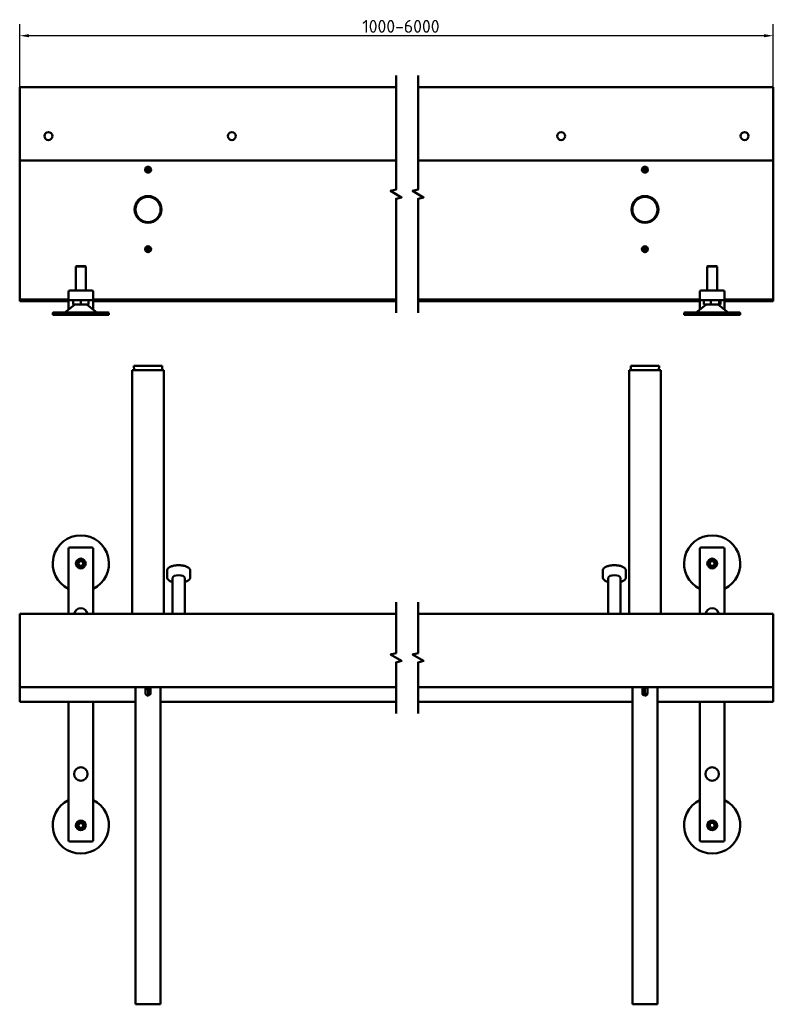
# Model space of a CAD drawing. Header units: millimetres. Extents: x 43 to 1245, y 39 to 844.
# Tile 1 of 3: x 43 to 660, y 39 to 844. Entities that reach past the tile are written whole.
import ezdxf

# ---------------------------------------------------------------- set-up
doc = ezdxf.new("R2010")
doc.units = ezdxf.units.MM
doc.header["$LTSCALE"] = 3
for name, color, linetype, lineweight in [('Bemaßung (ISO)', 7, 'Continuous', 25), ('Bruchlinie (ISO)', 7, 'Continuous', 50), ('Sichtbar (ISO)', 7, 'Continuous', 50)]:
    doc.layers.add(name, color=color, linetype=linetype, lineweight=lineweight)
doc.styles.add('Notiztext (DIN)', font='isocpeur.ttf')
doc.dimstyles.new('Standard (DIN)', dxfattribs={"dimscale": 3, "dimtxt": 3.5, "dimasz": 2.5, "dimexe": 3.175, "dimexo": 0.8, "dimgap": 0.8, "dimtad": 1, "dimrnd": 1e-08, "dimzin": 0, "dimtxsty": 'Notiztext (DIN)', "dimcen": 0.09, "dimdle": 10, "dimclrd": 256, "dimclre": 256, "dimclrt": 256, "dimadec": 0, "dimazin": 0, "dimtfac": 1, "dimtmove": 0, "dimatfit": 3, "dimfxl": 1, "dimtolj": 1, "dimtzin": 0, "dimlwd": -1, "dimlwe": -1, "dimarcsym": 0})

# ---------------------------------------------------------------- blocks, each defined once
blk = doc.blocks.new('*D3')
at = {"layer": 'Bemaßung (ISO)', "transparency": 16777216}
for p, q in [((43.48, 730.95), (43.48, 840.08)), ((659.8, 730.95), (659.8, 840.08)), ((652.3, 830.55), (50.98, 830.55))]:
    blk.add_line(p, q, dxfattribs=at)
for points in [[(50.98, 831.8), (50.98, 829.3), (43.48, 830.55)], [(652.3, 831.8), (652.3, 829.3), (659.8, 830.55)]]:
    blk.add_solid(points, dxfattribs=at)
at = {"layer": 'Defpoints', "color": 0, "transparency": 16777216}
for p in [(43.48, 830.55), (43.48, 728.55), (659.8, 728.55)]:
    blk.add_point(p, dxfattribs=at)
at = {"layer": 'Bemaßung (ISO)', "transparency": 16777216, "insert": (316.99, 843.45), "char_height": 10.5, "attachment_point": 1, "style": 'Notiztext (DIN)'}
blk.add_mtext('\\A1; \\fISOCPEUR|b0|i0;\\H10.5000;1000-6000', dxfattribs=at)

msp = doc.modelspace()

# ---------------------------------------------------------------- linework, layer by layer
at = {"layer": 'Bruchlinie (ISO)', "flags": 128}
for points in [[(351.2962, 604.027), (351.2962, 697.2481), (355.7962, 698.4539), (346.7962, 703.65), (351.2962, 704.8558), (351.2962, 798.077)], [(369.2962, 604.027), (369.2962, 697.2481), (373.7962, 698.4539), (364.7962, 703.65), (369.2962, 704.8558), (369.2962, 798.077)], [(351.2962, 276.7009), (351.2962, 318.4221), (355.7962, 319.6278), (346.7962, 324.824), (351.2962, 326.0297), (351.2962, 367.7509)], [(369.2962, 276.7009), (369.2962, 318.4221), (373.7962, 319.6278), (364.7962, 324.824), (369.2962, 326.0297), (369.2962, 367.7509)]]:
    msp.add_lwpolyline(points, dxfattribs=at)
at = {"layer": 'Sichtbar (ISO)'}
for p, q in [((43.4754, 728.552), (43.4754, 788.552)), ((351.2962, 788.552), (43.4754, 788.552)), ((659.8025, 788.552), (369.2962, 788.552)), ((659.8025, 728.552), (659.8025, 788.552)), ((43.4754, 616.552), (43.4754, 728.552)), ((351.2962, 728.552), (43.4754, 728.552)), ((659.8025, 728.552), (369.2962, 728.552)), ((659.8025, 728.552), (659.8025, 616.552)), ((148.4473, 723.3769), (148.4506, 723.1018)), ((148.4506, 723.1018), (148.4754, 721.052)), ((148.5002, 719.0021), (148.4754, 721.052)), ((148.5036, 718.727), (148.5002, 719.0021)), ((554.8025, 723.3771), (554.8025, 723.102)), ((554.8025, 723.102), (554.8025, 721.052)), ((554.8025, 719.002), (554.8025, 721.052)), ((554.8025, 718.7268), (554.8025, 719.002)), ((146.1521, 655.9603), (146.427, 655.9711)), ((146.427, 655.9711), (148.4754, 656.052)), ((150.5238, 656.1328), (148.4754, 656.052)), ((150.7988, 656.1437), (150.5238, 656.1328)), ((554.8025, 658.3771), (554.8025, 658.102)), ((554.8025, 658.102), (554.8025, 656.052)), ((554.8025, 654.002), (554.8025, 656.052)), ((554.8025, 653.7268), (554.8025, 654.002)), ((89.9754, 642.3346), (89.4754, 641.8346)), ((97.4754, 641.8346), (89.4754, 641.8346)), ((89.4754, 622.3346), (89.4754, 641.8346)), ((89.9754, 642.3346), (96.9754, 642.3346)), ((96.9754, 642.3346), (97.4754, 641.8346)), ((97.4754, 622.3346), (97.4754, 641.8346)), ((606.3025, 642.3346), (605.8025, 641.8346)), ((613.8025, 641.8346), (605.8025, 641.8346)), ((605.8025, 622.3346), (605.8025, 641.8346)), ((606.3025, 642.3346), (613.3025, 642.3346)), ((613.3025, 642.3346), (613.8025, 641.8346)), ((613.8025, 622.3346), (613.8025, 641.8346)), ((83.4754, 621.3346), (83.4754, 615.3346)), ((102.4754, 622.3346), (84.4754, 622.3346)), ((103.4754, 615.3346), (103.4754, 621.3346)), ((599.8025, 621.3346), (599.8025, 615.3346)), ((618.8025, 622.3346), (600.8025, 622.3346)), ((619.8025, 615.3346), (619.8025, 621.3346)), ((43.4754, 615.052), (43.4754, 616.552)), ((43.4754, 615.052), (83.4754, 615.052)), ((43.4754, 615.052), (43.4754, 613.552)), ((43.4754, 613.552), (83.4754, 613.552)), ((83.4754, 615.3346), (83.4754, 614.6793)), ((83.4754, 614.6793), (83.4754, 607.6442)), ((84.4754, 614.3346), (102.4754, 614.3346)), ((87.1534, 610.8346), (87.1534, 614.3346)), ((93.4754, 610.8346), (93.4754, 614.3346)), ((99.7974, 610.8346), (99.7974, 614.3346)), ((103.4754, 614.6793), (103.4754, 615.3346)), ((103.4754, 615.052), (351.2962, 615.052)), ((103.4754, 607.6442), (103.4754, 614.6793)), ((103.4754, 613.552), (351.2962, 613.552)), ((369.2962, 615.052), (599.8025, 615.052)), ((369.2962, 613.552), (599.8025, 613.552)), ((599.8025, 615.3346), (599.8025, 614.6793)), ((599.8025, 614.6793), (599.8025, 607.6442)), ((600.8025, 614.3346), (618.8025, 614.3346)), ((602.9841, 610.8346), (602.9841, 614.3346)), ((608.6513, 610.8346), (608.6513, 614.3346)), ((615.4698, 610.8346), (615.4698, 614.3346)), ((616.621, 610.8346), (616.621, 614.3346)), ((619.8025, 614.6793), (619.8025, 615.3346)), ((619.8025, 615.052), (659.8025, 615.052)), ((619.8025, 607.6442), (619.8025, 614.6793)), ((619.8025, 613.552), (659.8025, 613.552)), ((659.8025, 615.052), (659.8025, 616.552)), ((659.8025, 615.052), (659.8025, 613.552)), ((70.4754, 602.3346), (70.4754, 603.8346)), ((70.9754, 604.3346), (115.9754, 604.3346)), ((88.2032, 610.6201), (80.3616, 604.4419)), ((83.4754, 606.8952), (83.4754, 607.6442)), ((93.4754, 610.8346), (87.1534, 610.8346)), ((93.4754, 610.8346), (99.7974, 610.8346)), ((98.7477, 610.6201), (106.5893, 604.4419)), ((103.4754, 607.6442), (103.4754, 606.8952)), ((116.4754, 602.3346), (116.4754, 603.8346)), ((586.8025, 602.3346), (586.8025, 603.8346)), ((587.3025, 604.3346), (632.3025, 604.3346)), ((604.5303, 610.6201), (596.6887, 604.4419)), ((599.8025, 606.8952), (599.8025, 607.6442)), ((602.9841, 610.8346), (608.6513, 610.8346)), ((608.6513, 610.8346), (615.4698, 610.8346)), ((615.0748, 610.6201), (622.9164, 604.4419)), ((615.4698, 610.8346), (616.621, 610.8346)), ((619.8025, 607.6442), (619.8025, 606.8952)), ((632.8025, 602.3346), (632.8025, 603.8346)), ((116.4754, 602.3346), (70.4754, 602.3346)), ((632.8025, 602.3346), (586.8025, 602.3346)), ((135.4754, 557.2259), (161.4754, 557.2259)), ((135.4754, 557.2259), (135.4754, 358.2259)), ((136.8254, 560.7259), (160.1254, 560.7259)), ((137.0512, 557.2259), (136.8254, 560.7259)), ((159.8996, 557.2259), (160.1254, 560.7259)), ((161.4754, 557.2259), (161.4754, 358.2259)), ((541.8025, 557.2259), (567.8025, 557.2259)), ((541.8025, 557.2259), (541.8025, 358.2259)), ((543.1525, 560.7259), (566.4525, 560.7259)), ((543.3783, 557.2259), (543.1525, 560.7259)), ((566.2267, 557.2259), (566.4525, 560.7259)), ((567.8025, 557.2259), (567.8025, 358.2259)), ((83.4754, 411.4086), (83.4754, 358.2259)), ((102.4754, 412.4086), (84.4754, 412.4086)), ((103.4754, 358.2259), (103.4754, 411.4086)), ((599.8025, 411.4086), (599.8025, 358.2259)), ((618.8025, 412.4086), (600.8025, 412.4086)), ((619.8025, 358.2259), (619.8025, 411.4086)), ((92.2927, 401.2745), (91.11, 399.2259)), ((91.11, 399.2259), (91.2254, 399.2259)), ((91.11, 399.2259), (92.2927, 397.1773)), ((91.2254, 399.2259), (92.3504, 401.1745)), ((92.3504, 397.2773), (91.2254, 399.2259)), ((92.3504, 401.1745), (92.2927, 401.2745)), ((94.6582, 401.2745), (92.2927, 401.2745)), ((92.2927, 397.1773), (92.3504, 397.2773)), ((92.2927, 397.1773), (94.6582, 397.1773)), ((92.3504, 401.1745), (94.6004, 401.1745)), ((94.6004, 397.2773), (92.3504, 397.2773)), ((94.6582, 401.2745), (94.6004, 401.1745)), ((94.6004, 401.1745), (95.7254, 399.2259)), ((95.7254, 399.2259), (94.6004, 397.2773)), ((94.6004, 397.2773), (94.6582, 397.1773)), ((95.8409, 399.2259), (94.6582, 401.2745)), ((94.6582, 397.1773), (95.8409, 399.2259)), ((95.8409, 399.2259), (95.7254, 399.2259)), ((608.6198, 401.2745), (607.4371, 399.2259)), ((607.4371, 399.2259), (607.5525, 399.2259)), ((607.4371, 399.2259), (608.6198, 397.1773)), ((607.5525, 399.2259), (608.6775, 401.1745)), ((608.6775, 397.2773), (607.5525, 399.2259)), ((608.6775, 401.1745), (608.6198, 401.2745)), ((610.9853, 401.2745), (608.6198, 401.2745)), ((608.6198, 397.1773), (608.6775, 397.2773)), ((608.6198, 397.1773), (610.9853, 397.1773)), ((608.6775, 401.1745), (610.9275, 401.1745)), ((610.9275, 397.2773), (608.6775, 397.2773)), ((610.9853, 401.2745), (610.9275, 401.1745)), ((610.9275, 401.1745), (612.0525, 399.2259)), ((612.0525, 399.2259), (610.9275, 397.2773)), ((610.9275, 397.2773), (610.9853, 397.1773)), ((612.168, 399.2259), (610.9853, 401.2745)), ((610.9853, 397.1773), (612.168, 399.2259)), ((612.168, 399.2259), (612.0525, 399.2259)), ((163.9754, 388.0046), (163.9754, 393.3973)), ((168.4754, 358.2259), (168.4754, 387.5552)), ((178.4754, 358.2259), (178.4754, 387.5552)), ((182.9754, 388.0046), (182.9754, 393.3973)), ((520.3025, 388.0046), (520.3025, 393.3973)), ((524.8025, 358.2259), (524.8025, 387.5552)), ((534.8025, 358.2259), (534.8025, 387.5552)), ((539.3025, 388.0046), (539.3025, 393.3973)), ((43.4754, 298.2259), (43.4754, 358.2259)), ((351.2962, 358.2259), (43.4754, 358.2259)), ((659.8025, 358.2259), (369.2962, 358.2259)), ((659.8025, 298.2259), (659.8025, 358.2259)), ((43.4754, 286.2259), (43.4754, 298.2259)), ((351.2962, 298.2259), (43.4754, 298.2259)), ((138.2254, 39.0259), (138.2254, 298.2259)), ((146.4254, 297.9579), (146.3984, 298.2259)), ((146.8088, 297.9579), (146.4254, 297.9579)), ((146.4254, 292.4095), (146.4254, 297.9579)), ((148.4503, 298.2259), (148.4506, 297.9579)), ((150.5254, 297.9579), (148.4506, 297.9579)), ((148.4506, 297.9579), (148.4506, 292.4095)), ((150.5254, 297.9579), (150.5525, 298.2259)), ((150.5254, 292.4095), (150.5254, 297.9579)), ((158.7254, 39.0259), (158.7254, 298.2259)), ((659.8025, 298.2259), (369.2962, 298.2259)), ((544.5525, 39.0259), (544.5525, 298.2259)), ((552.7525, 297.9579), (552.7255, 298.2259)), ((553.1505, 297.9579), (552.7525, 297.9579)), ((552.7525, 292.4095), (552.7525, 297.9579)), ((554.8025, 298.2259), (554.8025, 297.9579)), ((556.8525, 297.9579), (554.8025, 297.9579)), ((554.8025, 297.9579), (554.8025, 292.4095)), ((556.8525, 297.9579), (556.8796, 298.2259)), ((556.8525, 292.4095), (556.8525, 297.9579)), ((565.0525, 39.0259), (565.0525, 298.2259)), ((659.8025, 286.2259), (659.8025, 298.2259)), ((146.4285, 292.4095), (146.4254, 292.4095)), ((148.1051, 291.4397), (146.4254, 292.4095)), ((148.4506, 292.4095), (148.4754, 291.2259)), ((150.5254, 292.4095), (148.4506, 292.4095)), ((148.8457, 291.4397), (150.5254, 292.4095)), ((552.7571, 292.4095), (552.7525, 292.4095)), ((554.8025, 291.2259), (552.7525, 292.4095)), ((554.8025, 292.4095), (554.8025, 291.2259)), ((556.8525, 292.4095), (554.8025, 292.4095)), ((554.8025, 291.2259), (556.8525, 292.4095)), ((43.4754, 286.2259), (138.2254, 286.2259)), ((83.4754, 286.2259), (83.4754, 265.336)), ((103.4754, 265.336), (103.4754, 286.2259)), ((158.7254, 286.2259), (351.2962, 286.2259)), ((369.2962, 286.2259), (544.5525, 286.2259)), ((565.0525, 286.2259), (659.8025, 286.2259)), ((599.8025, 286.2259), (599.8025, 265.336)), ((619.8025, 265.336), (619.8025, 286.2259)), ((83.4754, 265.336), (83.4754, 261.9645)), ((83.4754, 261.9645), (83.4754, 244.5522)), ((103.4754, 261.9645), (103.4754, 265.336)), ((103.4754, 244.5522), (103.4754, 261.9645)), ((599.8025, 265.336), (599.8025, 261.9645)), ((599.8025, 261.9645), (599.8025, 244.5522)), ((619.8025, 261.9645), (619.8025, 265.336)), ((619.8025, 244.5522), (619.8025, 261.9645)), ((83.4754, 238.9331), (83.4754, 244.5522)), ((103.4754, 244.5522), (103.4754, 238.9331)), ((599.8025, 238.9331), (599.8025, 244.5522)), ((619.8025, 244.5522), (619.8025, 238.9331)), ((83.4754, 238.9331), (83.4754, 173.0432)), ((103.4754, 173.0432), (103.4754, 238.9331)), ((599.8025, 238.9331), (599.8025, 173.0432)), ((619.8025, 173.0432), (619.8025, 238.9331)), ((92.2927, 187.2745), (91.11, 185.2259)), ((91.11, 185.2259), (91.2254, 185.2259)), ((91.11, 185.2259), (92.2927, 183.1773)), ((91.2254, 185.2259), (92.3504, 187.1745)), ((92.3504, 183.2773), (91.2254, 185.2259)), ((92.3504, 187.1745), (92.2927, 187.2745)), ((94.6582, 187.2745), (92.2927, 187.2745)), ((92.3504, 187.1745), (94.6004, 187.1745)), ((94.6582, 187.2745), (94.6004, 187.1745)), ((94.6004, 187.1745), (95.7254, 185.2259)), ((95.7254, 185.2259), (94.6004, 183.2773)), ((95.8409, 185.2259), (94.6582, 187.2745)), ((94.6582, 183.1773), (95.8409, 185.2259)), ((95.8409, 185.2259), (95.7254, 185.2259)), ((608.9577, 187.4353), (607.4667, 185.5989)), ((607.4667, 185.5989), (607.5807, 185.5807)), ((607.4667, 185.5989), (608.3115, 183.3895)), ((607.5807, 185.5807), (608.9989, 187.3275)), ((608.3843, 183.4791), (607.5807, 185.5807)), ((611.2935, 187.0623), (608.9577, 187.4353)), ((608.9577, 187.4353), (608.9989, 187.3275)), ((608.9989, 187.3275), (611.2207, 186.9727)), ((611.2207, 186.9727), (611.2935, 187.0623)), ((611.2207, 186.9727), (612.0244, 184.8711)), ((612.1384, 184.8529), (611.2935, 187.0623)), ((92.2927, 183.1773), (92.3504, 183.2773)), ((92.2927, 183.1773), (94.6582, 183.1773)), ((94.6004, 183.2773), (92.3504, 183.2773)), ((94.6004, 183.2773), (94.6582, 183.1773)), ((608.3843, 183.4791), (608.3115, 183.3895)), ((608.3115, 183.3895), (610.6474, 183.0165)), ((610.6062, 183.1243), (608.3843, 183.4791)), ((612.0244, 184.8711), (610.6062, 183.1243)), ((610.6474, 183.0165), (610.6062, 183.1243)), ((610.6474, 183.0165), (612.1384, 184.8529)), ((612.1384, 184.8529), (612.0244, 184.8711)), ((84.4754, 172.0432), (102.4754, 172.0432)), ((600.8025, 172.0432), (618.8025, 172.0432)), ((158.7254, 39.0259), (138.2254, 39.0259)), ((565.0525, 39.0259), (544.5525, 39.0259))]:
    msp.add_line(p, q, dxfattribs=at)
for centre, radius in [((66.9754, 748.552), 3.25), ((216.9754, 748.552), 3.25), ((486.3025, 748.552), 3.25), ((636.3025, 748.552), 3.25), ((148.4754, 721.052), 2.4), ((554.8025, 721.052), 2.4), ((148.4754, 688.552), 11), ((148.4754, 688.552), 10.8), ((148.4754, 688.552), 10.25), ((554.8025, 688.552), 11), ((554.8025, 688.552), 10.8), ((554.8025, 688.552), 10.25), ((148.4754, 656.052), 2.4), ((554.8025, 656.052), 2.4), ((93.4754, 399.2259), 4), ((93.4754, 399.2259), 3.5), ((609.8025, 399.2259), 4), ((609.8025, 399.2259), 3.5), ((93.4754, 227.2259), 5.5), ((609.8025, 227.2259), 5.5), ((93.4754, 185.2259), 4), ((93.4754, 185.2259), 3.5), ((609.8025, 185.2259), 4), ((609.8025, 185.2259), 3.5)]:
    msp.add_circle(centre, radius, dxfattribs=at)
for centre, radius, start, end in [((148.4754, 721.052), 2.05, 176.8520454, 270.6933652), ((148.4754, 721.052), 2.05, 356.8520454, 90.6933652), ((554.8025, 721.052), 2.05, 176.1586802, 270), ((554.8025, 721.052), 2.05, 356.1586802, 90), ((148.4754, 656.052), 2.05, 88.4192772, 182.260597), ((148.4754, 656.052), 2.05, 268.4192772, 2.260597), ((554.8025, 656.052), 2.05, 176.1586802, 270), ((554.8025, 656.052), 2.05, 356.1586802, 90), ((84.4754, 621.3346), 1, 90, 180), ((102.4754, 621.3346), 1, 0, 90), ((600.8025, 621.3346), 1, 90, 180), ((618.8025, 621.3346), 1, 0, 90), ((84.4754, 615.3346), 1, 180, 270), ((102.4754, 615.3346), 1, 270, 0), ((600.8025, 615.3346), 1, 180, 270), ((618.8025, 615.3346), 1, 270, 0), ((70.9754, 603.8346), 0.5, 90, 180), ((80.0521, 604.8346), 0.5, 270, 308.2338252), ((88.822, 609.8346), 1, 90, 128.2338252), ((98.1288, 609.8346), 1, 51.7661748, 90), ((106.8987, 604.8346), 0.5, 231.7661748, 270), ((115.9754, 603.8346), 0.5, 0, 90), ((587.3025, 603.8346), 0.5, 90, 180), ((596.3792, 604.8346), 0.5, 270, 308.2338252), ((605.1491, 609.8346), 1, 90, 128.2338252), ((614.4559, 609.8346), 1, 51.7661748, 90), ((623.2258, 604.8346), 0.5, 231.7661748, 270), ((632.3025, 603.8346), 0.5, 0, 90), ((93.4754, 399.2259), 23, 295.7714617, 244.2285383), ((609.8025, 399.2259), 23, 295.7714617, 244.2285383), ((84.4754, 411.4086), 1, 90, 180), ((102.4754, 411.4086), 1, 0, 90), ((600.8025, 411.4086), 1, 90, 180), ((618.8025, 411.4086), 1, 0, 90), ((93.4754, 357.2259), 5.5, 10.4756817, 169.5243183), ((609.8025, 357.2259), 5.5, 10.4756817, 169.5243183), ((93.4754, 185.2259), 23, 115.7714617, 64.2285383), ((609.8025, 185.2259), 23, 115.7714617, 64.2285383), ((84.4754, 173.0432), 1, 180, 270), ((102.4754, 173.0432), 1, 270, 0), ((600.8025, 173.0432), 1, 180, 270), ((618.8025, 173.0432), 1, 270, 0)]:
    msp.add_arc(centre, radius, start, end, dxfattribs=at)
for centre in [(173.4754, 387.5552), (529.8025, 387.5552)]:
    msp.add_ellipse(centre, major_axis=(5, 0), ratio=0.43592862, start_param=0, end_param=3.14159265, dxfattribs=at)
for points, knots in [([(146.4285, 721.1645), (146.4295, 721.1824), (146.4311, 721.2073), (146.4403, 721.3079), (146.4523, 721.4093), (146.5168, 721.6721), (146.569, 721.8332), (146.7049, 722.0887), (146.7517, 722.166), (146.8088, 722.2457)], [0.98043403, 0.98043403, 0.98043403, 0.98043403, 1.8678301, 1.8678301, 3.73566019, 3.73566019, 5.60349029, 5.60349029, 6.3657255, 6.3657255, 6.3657255, 6.3657255]), ([(148.4754, 721.052), (148.1789, 721.0484), (147.8678, 721.0534), (147.2321, 721.0842), (146.9075, 721.11), (146.5322, 721.1521), (146.4803, 721.1582), (146.4285, 721.1645)], [0, 0, 0, 0, 1.02724635, 1.02724635, 2.0544927, 2.0544927, 2.21921907, 2.21921907, 2.21921907, 2.21921907]), ([(146.8088, 722.2457), (146.8356, 722.3215), (146.8704, 722.4011), (146.9724, 722.5859), (147.0456, 722.6921), (147.2366, 722.9022), (147.3533, 723.0061), (147.6135, 723.1689), (147.7495, 723.2377), (147.9898, 723.3151), (148.0759, 723.3366), (148.2565, 723.367), (148.351, 723.3758), (148.4473, 723.3769)], [1.00887175, 1.00887175, 1.00887175, 1.00887175, 1.67026687, 1.67026687, 2.50540031, 2.50540031, 3.34053375, 3.34053375, 3.91825705, 3.91825705, 4.20711871, 4.20711871, 4.49598036, 4.49598036, 4.49598036, 4.49598036]), ([(148.4754, 721.052), (148.772, 721.0556), (149.0831, 721.0506), (149.7189, 721.0198), (150.0435, 720.9939), (150.4188, 720.9518), (150.4706, 720.9457), (150.5223, 720.9394)], [0, 0, 0, 0, 1.02730368, 1.02730368, 2.05460736, 2.05460736, 2.2192228, 2.2192228, 2.2192228, 2.2192228]), ([(150.142, 719.8583), (150.1153, 719.7825), (150.0805, 719.7029), (149.9785, 719.5182), (149.9053, 719.4119), (149.7143, 719.2018), (149.5976, 719.0979), (149.3374, 718.9351), (149.2014, 718.8662), (148.9611, 718.7889), (148.875, 718.7673), (148.6944, 718.737), (148.5999, 718.7282), (148.5036, 718.727)], [1.00933631, 1.00933631, 1.00933631, 1.00933631, 1.67046775, 1.67046775, 2.50570163, 2.50570163, 3.34093551, 3.34093551, 3.91869838, 3.91869838, 4.20757981, 4.20757981, 4.49646125, 4.49646125, 4.49646125, 4.49646125]), ([(150.5223, 720.9394), (150.5214, 720.9216), (150.5198, 720.8966), (150.5105, 720.7961), (150.4986, 720.6946), (150.4341, 720.4318), (150.3818, 720.2707), (150.2459, 720.0152), (150.1991, 719.938), (150.142, 719.8583)], [0.9807509, 0.9807509, 0.9807509, 0.9807509, 1.86801563, 1.86801563, 3.73603126, 3.73603126, 5.60404689, 5.60404689, 6.36608339, 6.36608339, 6.36608339, 6.36608339]), ([(552.7571, 721.1893), (552.7583, 721.2071), (552.7602, 721.2321), (552.7707, 721.3325), (552.7839, 721.4338), (552.8515, 721.6958), (552.9057, 721.8562), (553.0447, 722.11), (553.0924, 722.1867), (553.1505, 722.2658)], [0.98043403, 0.98043403, 0.98043403, 0.98043403, 1.8678301, 1.8678301, 3.73566019, 3.73566019, 5.60349029, 5.60349029, 6.3657255, 6.3657255, 6.3657255, 6.3657255]), ([(554.8025, 721.052), (554.506, 721.052), (554.1949, 721.0607), (553.5597, 721.0992), (553.2354, 721.129), (552.8606, 721.1756), (552.8088, 721.1823), (552.7571, 721.1893)], [0, 0, 0, 0, 1.02724635, 1.02724635, 2.0544927, 2.0544927, 2.21921907, 2.21921907, 2.21921907, 2.21921907]), ([(553.1505, 722.2658), (553.1782, 722.3412), (553.2139, 722.4204), (553.3182, 722.6039), (553.3926, 722.7093), (553.5862, 722.9171), (553.7041, 723.0196), (553.9663, 723.1792), (554.1031, 723.2464), (554.3443, 723.3208), (554.4307, 723.3413), (554.6116, 723.3694), (554.7062, 723.3771), (554.8025, 723.3771)], [1.00887175, 1.00887175, 1.00887175, 1.00887175, 1.67026687, 1.67026687, 2.50540031, 2.50540031, 3.34053375, 3.34053375, 3.91825705, 3.91825705, 4.20711871, 4.20711871, 4.49598036, 4.49598036, 4.49598036, 4.49598036]), ([(554.8025, 721.052), (555.0991, 721.052), (555.4102, 721.0432), (556.0455, 721.0047), (556.3698, 720.975), (556.7445, 720.9283), (556.7963, 720.9216), (556.8479, 720.9146)], [0, 0, 0, 0, 1.02730368, 1.02730368, 2.05460736, 2.05460736, 2.2192228, 2.2192228, 2.2192228, 2.2192228]), ([(556.4546, 719.8382), (556.4269, 719.7627), (556.3912, 719.6836), (556.2869, 719.5001), (556.2125, 719.3947), (556.019, 719.1869), (555.901, 719.0844), (555.6388, 718.9248), (555.502, 718.8576), (555.2608, 718.7831), (555.1744, 718.7627), (554.9934, 718.7345), (554.8988, 718.7268), (554.8025, 718.7268)], [1.00933631, 1.00933631, 1.00933631, 1.00933631, 1.67046775, 1.67046775, 2.50570163, 2.50570163, 3.34093551, 3.34093551, 3.91869838, 3.91869838, 4.20757981, 4.20757981, 4.49646125, 4.49646125, 4.49646125, 4.49646125]), ([(556.8479, 720.9146), (556.8467, 720.8968), (556.8449, 720.8719), (556.8344, 720.7714), (556.8212, 720.6702), (556.7535, 720.4082), (556.6993, 720.2477), (556.5604, 719.9939), (556.5126, 719.9172), (556.4546, 719.8382)], [0.9807509, 0.9807509, 0.9807509, 0.9807509, 1.86801563, 1.86801563, 3.73603126, 3.73603126, 5.60404689, 5.60404689, 6.36608339, 6.36608339, 6.36608339, 6.36608339]), ([(147.3278, 654.3533), (147.2512, 654.378), (147.1707, 654.4106), (146.9832, 654.5076), (146.875, 654.5778), (146.6598, 654.763), (146.5527, 654.8768), (146.3829, 655.1325), (146.3103, 655.2666), (146.2264, 655.5046), (146.2026, 655.5901), (146.1673, 655.7698), (146.1559, 655.864), (146.1521, 655.9603)], [1.00887175, 1.00887175, 1.00887175, 1.00887175, 1.67026687, 1.67026687, 2.50540031, 2.50540031, 3.34053375, 3.34053375, 3.91825705, 3.91825705, 4.20711871, 4.20711871, 4.49598036, 4.49598036, 4.49598036, 4.49598036]), ([(148.4189, 654.0028), (148.4011, 654.0032), (148.376, 654.0041), (148.2753, 654.0106), (148.1736, 654.0198), (147.9091, 654.0771), (147.7466, 654.1249), (147.4876, 654.2537), (147.409, 654.2985), (147.3278, 654.3533)], [0.98043403, 0.98043403, 0.98043403, 0.98043403, 1.8678301, 1.8678301, 3.73566019, 3.73566019, 5.60349029, 5.60349029, 6.3657255, 6.3657255, 6.3657255, 6.3657255]), ([(148.4754, 656.052), (148.4871, 655.7557), (148.4906, 655.4445), (148.4772, 654.8082), (148.4603, 654.483), (148.4285, 654.1067), (148.4238, 654.0547), (148.4189, 654.0028)], [0, 0, 0, 0, 1.02724635, 1.02724635, 2.0544927, 2.0544927, 2.21921907, 2.21921907, 2.21921907, 2.21921907]), ([(148.4754, 656.052), (148.4637, 656.3483), (148.4602, 656.6595), (148.4736, 657.2958), (148.4906, 657.621), (148.5224, 657.9973), (148.5271, 658.0493), (148.532, 658.1012)], [0, 0, 0, 0, 1.02730368, 1.02730368, 2.05460736, 2.05460736, 2.2192228, 2.2192228, 2.2192228, 2.2192228]), ([(148.532, 658.1012), (148.5498, 658.1007), (148.5748, 658.0998), (148.6756, 658.0933), (148.7773, 658.0841), (149.0418, 658.0268), (149.2043, 657.979), (149.4634, 657.8502), (149.5419, 657.8055), (149.6231, 657.7506)], [0.9807509, 0.9807509, 0.9807509, 0.9807509, 1.86801563, 1.86801563, 3.73603126, 3.73603126, 5.60404689, 5.60404689, 6.36608339, 6.36608339, 6.36608339, 6.36608339]), ([(149.6231, 657.7506), (149.6996, 657.7259), (149.7801, 657.6934), (149.9676, 657.5964), (150.0758, 657.5262), (150.291, 657.341), (150.3981, 657.2272), (150.568, 656.9715), (150.6405, 656.8374), (150.7244, 656.5994), (150.7483, 656.5139), (150.7836, 656.3341), (150.795, 656.2399), (150.7988, 656.1437)], [1.00933631, 1.00933631, 1.00933631, 1.00933631, 1.67046775, 1.67046775, 2.50570163, 2.50570163, 3.34093551, 3.34093551, 3.91869838, 3.91869838, 4.20757981, 4.20757981, 4.49646125, 4.49646125, 4.49646125, 4.49646125]), ([(552.7571, 656.1893), (552.7583, 656.2071), (552.7602, 656.2321), (552.7707, 656.3325), (552.7839, 656.4338), (552.8515, 656.6958), (552.9057, 656.8562), (553.0447, 657.11), (553.0924, 657.1867), (553.1505, 657.2658)], [0.98043403, 0.98043403, 0.98043403, 0.98043403, 1.8678301, 1.8678301, 3.73566019, 3.73566019, 5.60349029, 5.60349029, 6.3657255, 6.3657255, 6.3657255, 6.3657255]), ([(554.8025, 656.052), (554.506, 656.052), (554.1949, 656.0607), (553.5597, 656.0992), (553.2354, 656.129), (552.8606, 656.1756), (552.8088, 656.1823), (552.7571, 656.1893)], [0, 0, 0, 0, 1.02724635, 1.02724635, 2.0544927, 2.0544927, 2.21921907, 2.21921907, 2.21921907, 2.21921907]), ([(553.1505, 657.2658), (553.1782, 657.3412), (553.2139, 657.4204), (553.3182, 657.6039), (553.3926, 657.7093), (553.5862, 657.9171), (553.7041, 658.0196), (553.9663, 658.1792), (554.1031, 658.2464), (554.3443, 658.3208), (554.4307, 658.3413), (554.6116, 658.3694), (554.7062, 658.3771), (554.8025, 658.3771)], [1.00887175, 1.00887175, 1.00887175, 1.00887175, 1.67026687, 1.67026687, 2.50540031, 2.50540031, 3.34053375, 3.34053375, 3.91825705, 3.91825705, 4.20711871, 4.20711871, 4.49598036, 4.49598036, 4.49598036, 4.49598036]), ([(554.8025, 656.052), (555.0991, 656.052), (555.4102, 656.0432), (556.0455, 656.0047), (556.3698, 655.975), (556.7445, 655.9283), (556.7963, 655.9216), (556.8479, 655.9146)], [0, 0, 0, 0, 1.02730368, 1.02730368, 2.05460736, 2.05460736, 2.2192228, 2.2192228, 2.2192228, 2.2192228]), ([(556.4546, 654.8382), (556.4269, 654.7627), (556.3912, 654.6836), (556.2869, 654.5001), (556.2125, 654.3947), (556.019, 654.1869), (555.901, 654.0844), (555.6388, 653.9248), (555.502, 653.8576), (555.2608, 653.7831), (555.1744, 653.7627), (554.9934, 653.7345), (554.8988, 653.7268), (554.8025, 653.7268)], [1.00933631, 1.00933631, 1.00933631, 1.00933631, 1.67046775, 1.67046775, 2.50570163, 2.50570163, 3.34093551, 3.34093551, 3.91869838, 3.91869838, 4.20757981, 4.20757981, 4.49646125, 4.49646125, 4.49646125, 4.49646125]), ([(556.8479, 655.9146), (556.8467, 655.8968), (556.8449, 655.8719), (556.8344, 655.7714), (556.8212, 655.6702), (556.7535, 655.4082), (556.6993, 655.2477), (556.5604, 654.9939), (556.5126, 654.9172), (556.4546, 654.8382)], [0.9807509, 0.9807509, 0.9807509, 0.9807509, 1.86801563, 1.86801563, 3.73603126, 3.73603126, 5.60404689, 5.60404689, 6.36608339, 6.36608339, 6.36608339, 6.36608339]), ([(163.9754, 393.3973), (163.9754, 393.8441), (164.1135, 394.2862), (164.6448, 395.1493), (165.0689, 395.5626), (166.1896, 396.3338), (166.913, 396.6821), (168.5506, 397.2486), (169.4625, 397.4676), (171.3808, 397.7618), (172.3854, 397.8385), (174.3942, 397.8465), (175.398, 397.7783), (177.3122, 397.5029), (178.2219, 397.2954), (179.8655, 396.7539), (180.5971, 396.4191), (181.8105, 395.6335), (182.2917, 395.1808), (182.8416, 394.2726), (182.9754, 393.8372), (182.9754, 393.3973)], [0, 0, 0, 0, 0.26354786, 0.26354786, 0.56720605, 0.56720605, 0.90272168, 0.90272168, 1.2342487, 1.2342487, 1.56170992, 1.56170992, 1.88796219, 1.88796219, 2.21528259, 2.21528259, 2.54641555, 2.54641555, 2.88214409, 2.88214409, 3.14159265, 3.14159265, 3.14159265, 3.14159265]), ([(520.3025, 393.3973), (520.3025, 393.8441), (520.4407, 394.2862), (520.9719, 395.1493), (521.396, 395.5626), (522.5167, 396.3338), (523.2401, 396.6821), (524.8777, 397.2486), (525.7896, 397.4676), (527.7079, 397.7618), (528.7125, 397.8385), (530.7213, 397.8465), (531.7251, 397.7783), (533.6393, 397.5029), (534.549, 397.2954), (536.1926, 396.7539), (536.9242, 396.4191), (538.1376, 395.6335), (538.6189, 395.1808), (539.1687, 394.2726), (539.3025, 393.8372), (539.3025, 393.3973)], [6.28318531, 6.28318531, 6.28318531, 6.28318531, 6.54673316, 6.54673316, 6.85039136, 6.85039136, 7.18590699, 7.18590699, 7.51743401, 7.51743401, 7.84489523, 7.84489523, 8.1711475, 8.1711475, 8.4984679, 8.4984679, 8.82960086, 8.82960086, 9.16532939, 9.16532939, 9.42477796, 9.42477796, 9.42477796, 9.42477796]), ([(163.9754, 388.0046), (163.9754, 387.5578), (164.1135, 387.1157), (164.6448, 386.2526), (165.0689, 385.8393), (166.1896, 385.0681), (166.913, 384.7199), (167.975, 384.3525), (168.2215, 384.2754), (168.4754, 384.2039)], [0, 0, 0, 0, 0.263547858, 0.263547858, 0.567206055, 0.567206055, 0.902721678, 0.902721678, 0.99976988, 0.99976988, 0.99976988, 0.99976988]), ([(178.4754, 384.2039), (178.6676, 384.258), (178.8556, 384.3153), (179.8655, 384.6481), (180.5971, 384.9828), (181.8105, 385.7684), (182.2917, 386.2212), (182.8416, 387.1293), (182.9754, 387.5647), (182.9754, 388.0046)], [2.141822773, 2.141822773, 2.141822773, 2.141822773, 2.215282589, 2.215282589, 2.54641555, 2.54641555, 2.882144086, 2.882144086, 3.141592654, 3.141592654, 3.141592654, 3.141592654]), ([(520.3025, 388.0046), (520.3025, 387.5578), (520.4407, 387.1157), (520.9719, 386.2526), (521.396, 385.8393), (522.5167, 385.0681), (523.2401, 384.7199), (524.3021, 384.3525), (524.5486, 384.2754), (524.8025, 384.2039)], [0, 0, 0, 0, 0.263547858, 0.263547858, 0.567206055, 0.567206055, 0.902721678, 0.902721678, 0.99976988, 0.99976988, 0.99976988, 0.99976988]), ([(534.8025, 384.2039), (534.9947, 384.258), (535.1827, 384.3153), (536.1926, 384.6481), (536.9242, 384.9828), (538.1376, 385.7684), (538.6189, 386.2212), (539.1687, 387.1293), (539.3025, 387.5647), (539.3025, 388.0046)], [2.141822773, 2.141822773, 2.141822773, 2.141822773, 2.215282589, 2.215282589, 2.54641555, 2.54641555, 2.882144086, 2.882144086, 3.141592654, 3.141592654, 3.141592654, 3.141592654]), ([(146.4285, 292.4095), (146.4295, 292.7162), (146.4311, 293.0268), (146.4403, 293.9964), (146.4523, 294.6613), (146.5168, 295.9684), (146.569, 296.6099), (146.7049, 297.4731), (146.7517, 297.7185), (146.8088, 297.9579)], [0.98043403, 0.98043403, 0.98043403, 0.98043403, 1.8678301, 1.8678301, 3.73566019, 3.73566019, 5.60349029, 5.60349029, 6.3657255, 6.3657255, 6.3657255, 6.3657255]), ([(552.7571, 292.4095), (552.7583, 292.7162), (552.7602, 293.0268), (552.7707, 293.9964), (552.7839, 294.6613), (552.8515, 295.9684), (552.9057, 296.6099), (553.0447, 297.4731), (553.0924, 297.7185), (553.1505, 297.9579)], [0.98043403, 0.98043403, 0.98043403, 0.98043403, 1.8678301, 1.8678301, 3.73566019, 3.73566019, 5.60349029, 5.60349029, 6.3657255, 6.3657255, 6.3657255, 6.3657255]), ([(148.4754, 291.2259), (148.1789, 291.3971), (147.8678, 291.5767), (147.2321, 291.944), (146.9075, 292.1317), (146.5322, 292.3493), (146.4803, 292.3794), (146.4285, 292.4095)], [0, 0, 0, 0, 1.02724635, 1.02724635, 2.0544927, 2.0544927, 2.21921907, 2.21921907, 2.21921907, 2.21921907]), ([(554.8025, 291.2259), (554.506, 291.3971), (554.1949, 291.5767), (553.5597, 291.944), (553.2354, 292.1317), (552.8606, 292.3493), (552.8088, 292.3794), (552.7571, 292.4095)], [0, 0, 0, 0, 1.02724635, 1.02724635, 2.0544927, 2.0544927, 2.21921907, 2.21921907, 2.21921907, 2.21921907])]:
    msp.add_open_spline(points, degree=3, knots=knots, dxfattribs=at)
for points in [[(146.8088, 297.9579), (146.8196, 298.0473), (146.8317, 298.1368), (146.8452, 298.2259)], [(553.1505, 297.9579), (553.1616, 298.0473), (553.1741, 298.1368), (553.188, 298.2259)], [(148.4754, 291.2259), (148.5966, 291.2959), (148.7202, 291.3672), (148.8457, 291.4397)]]:
    msp.add_open_spline(points, degree=3, dxfattribs=at)

# ---------------------------------------------------------------- dimensions: what is measured, and where the dimension line sits
at = {"layer": 'Bemaßung (ISO)'}
dim = msp.add_linear_dim(base=(43.4754, 830.552), p1=(659.8025, 728.552), p2=(43.4754, 728.552), angle=180, text=' \\fISOCPEUR|b0|i0;\\H10.5000;1000-6000', dimstyle='Standard (DIN)', override={"dimgap": 0.8, "dimdec": 2, "dimlfac": 1.293144, "dimtol": 0, "dimlim": 0, "dimtp": 0, "dimtm": 0, "dimtdec": 2, "dimtofl": 0, "dimatfit": 1}, dxfattribs=at)
dim.commit()
dim.dimension.update_dxf_attribs({"geometry": '*D3', "text_midpoint": (351.639, 830.552), "dimtype": 160})

doc.saveas('drawing.dxf')
